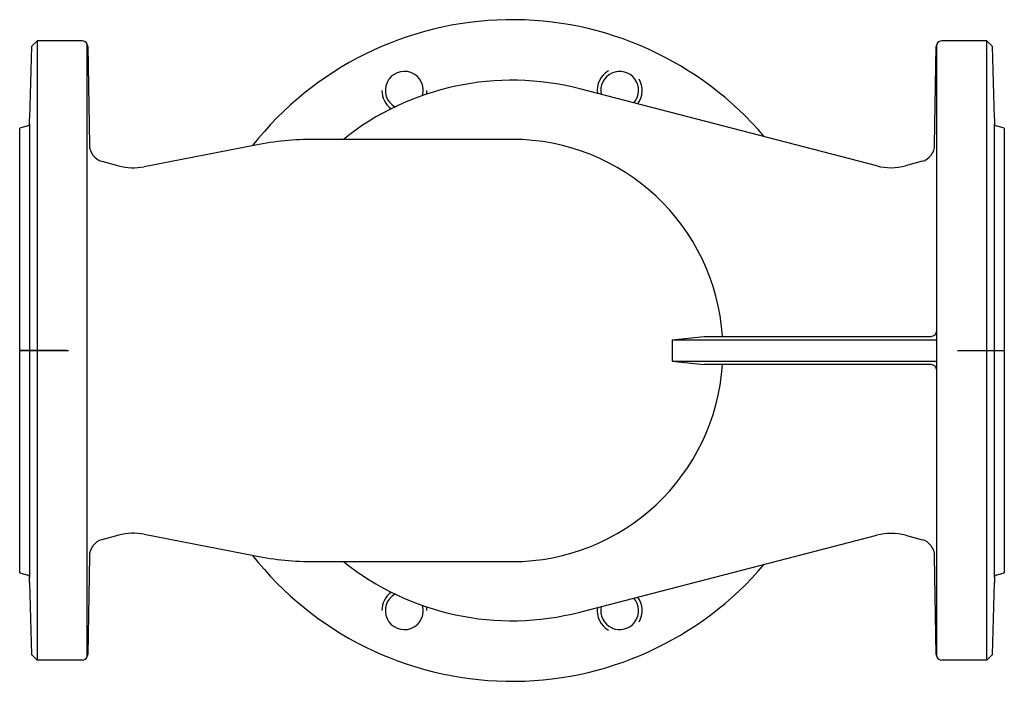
# Model space of a CAD drawing. Extents: x -717 to -367, y -2210 to -1975.
import ezdxf

# ---------------------------------------------------------------- set-up
doc = ezdxf.new("R2010")
doc.units = 0
doc.layers.get('0').update_dxf_attribs({"linetype": 'CONTINUOUS'})

msp = doc.modelspace()

# ---------------------------------------------------------------- linework, layer by layer
at = {"color": 7}
for p, q in [((-713.19, -1984.59), (-711.19, -1982.59)), ((-695.21, -1982.59), (-711.19, -1982.59)), ((-711.19, -1982.59), (-711.19, -2092.59)), ((-693.34, -2201.31), (-693.34, -1983.88)), ((-391.41, -2201.31), (-391.41, -1983.88)), ((-373.57, -1982.59), (-389.54, -1982.59)), ((-373.57, -2202.59), (-373.57, -1982.59)), ((-373.57, -1982.59), (-371.57, -1984.59)), ((-713.19, -1984.59), (-713.86, -2010.18)), ((-693.21, -1984.56), (-692.59, -2019.59)), ((-392.16, -2019.59), (-391.54, -1984.56)), ((-370.9, -2010.18), (-371.57, -1984.59)), ((-412.68, -2027.01), (-518.31, -1999.66)), ((-713.88, -2010.35), (-713.86, -2010.18)), ((-713.88, -2012.04), (-713.88, -2010.35)), ((-713.88, -2012.04), (-713.88, -2173.2)), ((-370.9, -2010.18), (-370.88, -2010.35)), ((-370.88, -2010.35), (-370.88, -2012.04)), ((-370.88, -2173.14), (-370.88, -2012.22)), ((-714.47, -2012.81), (-717.38, -2013.59)), ((-367.38, -2013.59), (-370.28, -2012.81)), ((-542.38, -2017.59), (-612.58, -2017.59)), ((-633.57, -2019.61), (-673.16, -2027.31)), ((-688.14, -2025.39), (-682.15, -2027)), ((-396.61, -2025.39), (-402.49, -2026.96)), ((-485.44, -2088.79), (-474.02, -2087.59)), ((-485.44, -2088.79), (-391.41, -2088.79)), ((-485.44, -2088.79), (-485.44, -2096.39)), ((-474.02, -2087.59), (-393.41, -2087.59)), ((-711.19, -2092.59), (-711.19, -2202.59)), ((-485.44, -2096.39), (-391.41, -2096.39)), ((-485.44, -2096.39), (-474.02, -2097.59)), ((-393.41, -2097.59), (-474.02, -2097.59)), ((-682.15, -2158.19), (-688.14, -2159.8)), ((-673.16, -2157.88), (-633.57, -2165.57)), ((-518.31, -2185.53), (-412.68, -2158.18)), ((-402.49, -2158.22), (-396.61, -2159.8)), ((-692.59, -2165.59), (-693.21, -2200.63)), ((-391.54, -2200.63), (-392.16, -2165.59)), ((-612.58, -2167.59), (-542.38, -2167.59)), ((-717.38, -2171.59), (-714.47, -2172.37)), ((-713.88, -2173.2), (-713.88, -2173.14)), ((-713.88, -2174.84), (-713.88, -2173.2)), ((-370.88, -2173.14), (-370.88, -2174.84)), ((-370.28, -2172.37), (-367.38, -2171.59)), ((-713.86, -2175.01), (-713.88, -2174.84)), ((-713.86, -2175.01), (-713.19, -2200.59)), ((-371.57, -2200.59), (-370.9, -2175.01)), ((-370.88, -2174.84), (-370.9, -2175.01)), ((-711.19, -2202.59), (-713.19, -2200.59)), ((-371.57, -2200.59), (-373.57, -2202.59)), ((-695.21, -2202.59), (-711.19, -2202.59)), ((-373.57, -2202.59), (-389.54, -2202.59))]:
    msp.add_line(p, q, dxfattribs=at)
at = {"color": 1}
for p, q in [((-717.38, -2171.59), (-717.38, -2013.59)), ((-367.38, -2013.59), (-367.38, -2171.59)), ((-700.67, -2092.59), (-717.38, -2092.59)), ((-717.38, -2092.59), (-700.07, -2092.59)), ((-384.04, -2092.59), (-367.38, -2092.59))]:
    msp.add_line(p, q, dxfattribs=at)
at = {"color": 7}
for centre, radius, start, end in [((-542.38, -2092.59), 117.5, 40.2723, 141.7317), ((-695.21, -1984.59), 2, 20.9883, 90), ((-695.21, -1984.59), 2, 1.0113, 20.9883), ((-389.54, -1984.59), 2, 159.0117, 178.9887), ((-389.54, -1984.59), 2, 90, 159.0117), ((-580.64, -2000.21), 6.75, 344.5851, 240.4149), ((-504.11, -2000.21), 8, 120, 187.7451), ((-504.11, -2000.21), 6.75, 318.8071, 192.1622), ((-542.38, -2092.59), 96, 75.4846, 128.6248), ((-504.11, -2000.21), 8, 323.2242, 30), ((-580.64, -2000.21), 8, 180, 234.5055), ((-580.64, -2000.21), 8, 350.4945, 0), ((-714.68, -2012.04), 0.8, 285, 0), ((-370.08, -2012.04), 0.8, 180, 255), ((-612.58, -2127.59), 110, 90, 101), ((-542.38, -2092.59), 75, 3.8226, 90), ((-686.59, -2019.59), 6, 180, 255), ((-398.16, -2019.59), 6, 285, 0), ((-676.97, -2007.68), 20, 255, 281), ((-407.66, -2007.65), 20, 255.4846, 285), ((-393.41, -2085.59), 2, 270, 0), ((-542.38, -2092.59), 75, 270, 356.1774), ((-393.41, -2099.59), 2, 0, 90), ((-676.97, -2177.51), 20, 79, 105), ((-407.66, -2177.54), 20, 75, 104.5154), ((-686.59, -2165.59), 6, 105, 180), ((-398.16, -2165.59), 6, 0, 75), ((-542.38, -2092.59), 117.5, 218.2683, 319.7277), ((-612.58, -2057.59), 110, 259, 270), ((-542.38, -2092.59), 96, 231.3752, 284.5154), ((-714.68, -2173.14), 0.8, 0, 75), ((-370.08, -2173.14), 0.8, 105, 180), ((-580.64, -2184.98), 8, 125.4945, 180), ((-580.64, -2184.98), 6.75, 119.5851, 15.4149), ((-504.11, -2184.98), 8, 330, 36.7758), ((-580.64, -2184.98), 8, 0, 9.5055), ((-504.11, -2184.98), 8, 172.2549, 240), ((-504.11, -2184.98), 6.75, 167.8378, 41.1929), ((-695.21, -2200.59), 2, 270, 339.0117), ((-695.21, -2200.59), 2, 339.0117, 358.9887), ((-389.54, -2200.59), 2, 181.0113, 200.9883), ((-389.54, -2200.59), 2, 200.9883, 270)]:
    msp.add_arc(centre, radius, start, end, dxfattribs=at)

doc.saveas('drawing.dxf')
